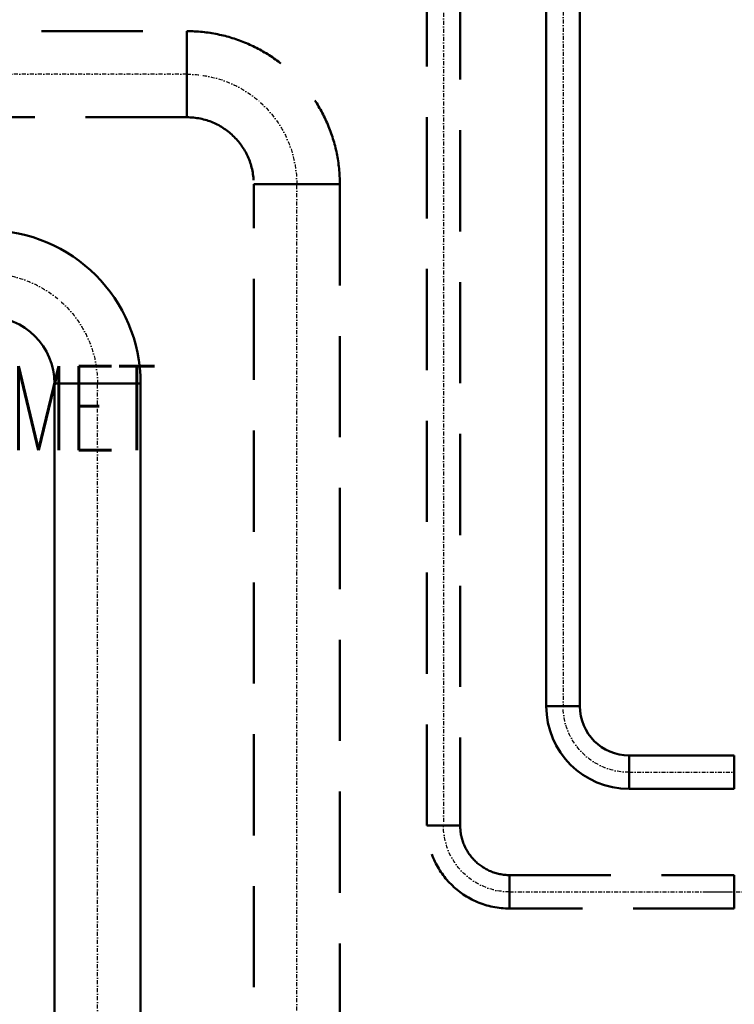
# Model space of a CAD drawing. Header units: millimetres. Extents: x -41881 to 54113, y -9946 to 101810.
# Tile 70 of 105: x -7144 to -6248, y 56535 to 57770. Entities that reach past the tile are written whole.
import ezdxf

# ---------------------------------------------------------------- set-up
doc = ezdxf.new("R2010")
doc.units = ezdxf.units.MM
doc.linetypes.add('DASHDOT', pattern=[1, 0.5, -0.25, 0, -0.25])
doc.linetypes.add('DASHED', pattern=[19.05, 12.7, -6.35])
doc.layers.add('e_inst', color=6, linetype='Continuous')
doc.layers.add('UT-potrubi', color=3, linetype='Continuous', lineweight=50)
doc.layers.add('UT-potrubi_zpetne', color=3, linetype='DASHED', lineweight=50)
doc.styles.add('Popisy', font='romans.shx', dxfattribs={"width": 0.7, "height": 2})

# ---------------------------------------------------------------- blocks, each defined once
blk = doc.blocks.new('*U135', base_point=(0, 138))
at = {"color": 0, "linetype": 'ByBlock', "lineweight": -2, "ltscale": 10}
for p, q in [((0, 192), (0, 84)), ((84, 0), (192, 0))]:
    blk.add_line(p, q, dxfattribs=at)
for radius in [192, 84]:
    blk.add_arc((0, 0), radius, 0, 90, dxfattribs=at)
at = {"color": 40, "linetype": 'DASHDOT', "lineweight": 25, "ltscale": 10}
blk.add_arc((0, 0), 138, 0, 90, dxfattribs=at)
blk = doc.blocks.new('*U140', base_point=(0, 54))
at = {"color": 0, "linetype": 'ByBlock', "lineweight": -2, "ltscale": 10}
for p, q in [((0, 108), (1198.15, 108)), ((0, 108), (0, 0)), ((1198.15, 108), (1198.15, 0)), ((1198.15, 0), (0, 0))]:
    blk.add_line(p, q, dxfattribs=at)
at = {"color": 40, "linetype": 'DASHDOT', "lineweight": 25, "ltscale": 10}
blk.add_line((0, 54), (1198.15, 54), dxfattribs=at)
blk = doc.blocks.new('*U145', base_point=(0, 138))
at = {"color": 0, "linetype": 'ByBlock', "lineweight": -2, "ltscale": 10}
for p, q in [((0, 192), (0, 84)), ((84, 0), (192, 0))]:
    blk.add_line(p, q, dxfattribs=at)
for radius in [192, 84]:
    blk.add_arc((0, 0), radius, 0, 90, dxfattribs=at)
at = {"color": 40, "linetype": 'DASHDOT', "lineweight": 25, "ltscale": 10}
blk.add_arc((0, 0), 138, 0, 90, dxfattribs=at)
blk = doc.blocks.new('*U149', base_point=(0, 54))
at = {"color": 0, "linetype": 'ByBlock', "lineweight": -2, "ltscale": 10}
for p, q in [((0, 108), (1198.15, 108)), ((0, 108), (0, 0)), ((1198.15, 108), (1198.15, 0)), ((1198.15, 0), (0, 0))]:
    blk.add_line(p, q, dxfattribs=at)
at = {"color": 40, "linetype": 'DASHDOT', "lineweight": 25, "ltscale": 10}
blk.add_line((0, 54), (1198.15, 54), dxfattribs=at)
blk = doc.blocks.new('*U150', base_point=(0, 54))
at = {"color": 0, "linetype": 'ByBlock', "lineweight": -2, "ltscale": 10}
for p, q in [((0, 108), (372.61, 108)), ((0, 108), (0, 0)), ((372.61, 108), (372.61, 0)), ((372.61, 0), (0, 0))]:
    blk.add_line(p, q, dxfattribs=at)
at = {"color": 40, "linetype": 'DASHDOT', "lineweight": 25, "ltscale": 10}
blk.add_line((0, 54), (372.61, 54), dxfattribs=at)
blk = doc.blocks.new('*U165', base_point=(0, 83))
at = {"color": 0, "linetype": 'ByBlock', "lineweight": -2, "ltscale": 10}
for p, q in [((0, 104), (0, 62)), ((62, 0), (104, 0))]:
    blk.add_line(p, q, dxfattribs=at)
for radius in [104, 62]:
    blk.add_arc((0, 0), radius, 0, 90, dxfattribs=at)
at = {"color": 40, "linetype": 'DASHDOT', "lineweight": 25, "ltscale": 10}
blk.add_arc((0, 0), 83, 0, 90, dxfattribs=at)
blk = doc.blocks.new('*U167', base_point=(0, 21))
at = {"color": 0, "linetype": 'ByBlock', "lineweight": -2, "ltscale": 10}
for p, q in [((0, 42), (1144.07, 42)), ((0, 42), (0, 0)), ((1144.07, 42), (1144.07, 0)), ((1144.07, 0), (0, 0))]:
    blk.add_line(p, q, dxfattribs=at)
at = {"color": 40, "linetype": 'DASHDOT', "lineweight": 25, "ltscale": 10}
blk.add_line((0, 21), (1144.07, 21), dxfattribs=at)
blk = doc.blocks.new('*U168', base_point=(0, 21))
at = {"color": 0, "linetype": 'ByBlock', "lineweight": -2, "ltscale": 10}
for p, q in [((0, 42), (131.84, 42)), ((0, 42), (0, 0)), ((131.84, 42), (131.84, 0)), ((131.84, 0), (0, 0))]:
    blk.add_line(p, q, dxfattribs=at)
at = {"color": 40, "linetype": 'DASHDOT', "lineweight": 25, "ltscale": 10}
blk.add_line((0, 21), (131.84, 21), dxfattribs=at)
blk = doc.blocks.new('*U170', base_point=(0, 83))
at = {"color": 0, "linetype": 'ByBlock', "lineweight": -2, "ltscale": 10}
for p, q in [((0, 104), (0, 62)), ((62, 0), (104, 0))]:
    blk.add_line(p, q, dxfattribs=at)
for radius in [104, 62]:
    blk.add_arc((0, 0), radius, 0, 90, dxfattribs=at)
at = {"color": 40, "linetype": 'DASHDOT', "lineweight": 25, "ltscale": 10}
blk.add_arc((0, 0), 83, 0, 90, dxfattribs=at)
blk = doc.blocks.new('*U171', base_point=(0, 21))
at = {"color": 0, "linetype": 'ByBlock', "lineweight": -2, "ltscale": 10}
for p, q in [((0, 42), (281.84, 42)), ((0, 42), (0, 0)), ((281.84, 42), (281.84, 0)), ((281.84, 0), (0, 0))]:
    blk.add_line(p, q, dxfattribs=at)
at = {"color": 40, "linetype": 'DASHDOT', "lineweight": 25, "ltscale": 10}
blk.add_line((0, 21), (281.84, 21), dxfattribs=at)
blk = doc.blocks.new('*U173', base_point=(83, 42))
at = {"color": 40, "linetype": 'DASHDOT', "lineweight": 25, "ltscale": 10}
for p, q in [((83, 142), (83, -100)), ((0, 21), (204, 21))]:
    blk.add_line(p, q, dxfattribs=at)
at = {"color": 0, "linetype": 'ByBlock', "lineweight": -2, "ltscale": 10}
for p, q in [((0, 0), (0, 42)), ((83, 42), (0, 42)), ((0, 0), (83, 0))]:
    blk.add_line(p, q, dxfattribs=at)
blk.add_circle((83, 21), 21, dxfattribs=at)
blk.add_arc((83, 21), 21, 90, 270, dxfattribs=at)
at = {"color": 0, "linetype": 'DASHED', "lineweight": -2, "ltscale": 10}
blk.add_arc((133, 21), 54.2, 157.2176, 202.7824, dxfattribs=at)
blk = doc.blocks.new('*U181', base_point=(1444.07, 42))
at = {"color": 0, "linetype": 'ByBlock', "lineweight": -2, "ltscale": 10}
for p, q in [((0, 42), (1444.07, 42)), ((1444.07, 42), (1444.07, 0)), ((1444.07, 0), (0, 0))]:
    blk.add_line(p, q, dxfattribs=at)
at = {"color": 40, "linetype": 'DASHDOT', "lineweight": 25, "ltscale": 10}
blk.add_line((0, 21), (1444.07, 21), dxfattribs=at)
blk = doc.blocks.new('*U207')
blk.add_line((-0.527, -0.535), (0.534, 0.526))
at = {"color": 1, "linetype": 'Continuous'}
for p, q in [((0.003, -1.114), (0.003, -0.004)), ((-0.601, -1.534), (0.608, -1.534)), ((-0.361, -1.954), (0.352, -1.954))]:
    blk.add_line(p, q, dxfattribs=at)
at = {"color": 5, "linetype": 'Continuous'}
blk.add_line((-0.857, -1.114), (0.864, -1.114), dxfattribs=at)
at = {"color": 1, "linetype": 'Continuous'}
blk.add_lwpolyline([(-0.687, -0.694), (0.693, -0.694), (0.693, 0.686), (-0.687, 0.686)], close=True, dxfattribs=at)
at = {"color": 7, "linetype": 'Continuous'}
blk.add_circle((0.003, -0.004), 0.48, dxfattribs=at)
at = {"color": 7, "style": 'Popisy', "width": 0.7, "flags": 8}
blk.add_attdef('MET', (1.164, -0.889), '', height=1.404, dxfattribs=at)

msp = doc.modelspace()

# ---------------------------------------------------------------- block references
at = {"layer": 'e_inst', "color": 1, "ltscale": 10}
ref = msp.add_blockref('*U207', (-7245.45, 57296.895), dxfattribs=dict(at, xscale=75, yscale=75, zscale=75))
ref.add_attrib('MET', 'MET', (-7158.169, 57230.197), dxfattribs={"layer": '0', "color": 7, "height": 105.2774, "style": 'Popisy', "width": 0.7})
at = {"layer": 'UT-potrubi', "ltscale": 10}
for name, p, rotation in [('*U167', (-6462.387, 58053.001), 270), ('*U140', (-7046.387, 56115.615), 90)]:
    msp.add_blockref(name, p, dxfattribs=dict(at, rotation=rotation))
at = {"layer": 'UT-potrubi', "ltscale": 10, "xscale": -1}
for name, p, rotation in [('*U135', (-7046.387, 57313.765), 270), ('*U165', (-6462.387, 56908.928), 90)]:
    msp.add_blockref(name, p, dxfattribs=dict(at, rotation=rotation))
at = {"layer": 'UT-potrubi', "ltscale": 10}
msp.add_blockref('*U168', (-6379.387, 56825.928), dxfattribs=at)
at = {"layer": 'UT-potrubi_zpetne', "ltscale": 10}
for name, p, rotation in [('*U181', (-6591.387, 56758.931), 270), ('*U150', (-6934.387, 57701.765), 180), ('*U149', (-6796.387, 56365.615), 90)]:
    msp.add_blockref(name, p, dxfattribs=dict(at, rotation=rotation))
at = {"layer": 'UT-potrubi_zpetne', "ltscale": 10, "xscale": -1}
for name, p, rotation in [('*U145', (-6796.387, 57563.765), 270), ('*U170', (-6612.387, 56758.928), 90), ('*U173', (-6185.546, 56675.928), 89.99999999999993)]:
    msp.add_blockref(name, p, dxfattribs=dict(at, rotation=rotation))
at = {"layer": 'UT-potrubi_zpetne', "ltscale": 10}
msp.add_blockref('*U171', (-6529.387, 56675.928), dxfattribs=at)

doc.saveas('drawing.dxf')
